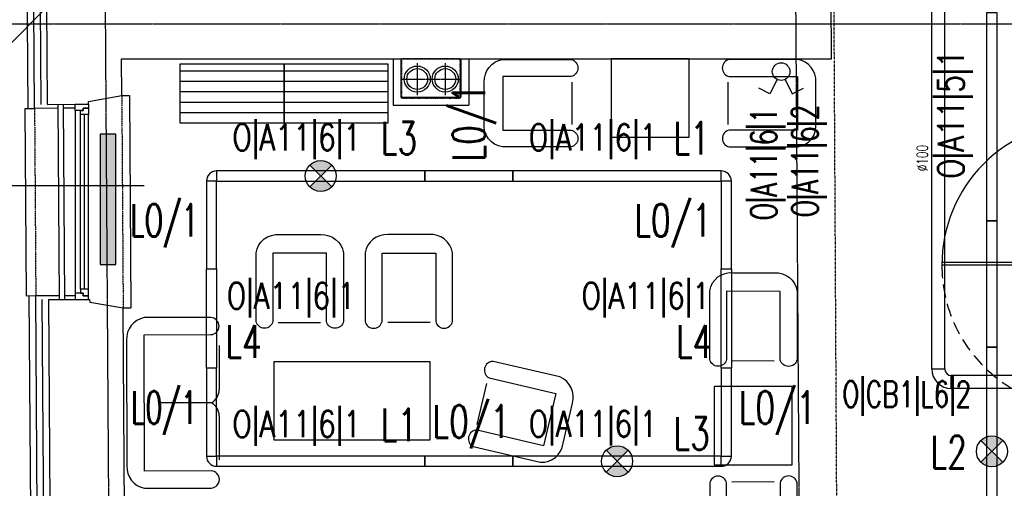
# Model space of a CAD drawing. Header units: inches. Extents: x -281236 to -70395, y 38777 to 102341.
# Tile 150 of 244: x -142802 to -142046, y 58700 to 59060. Entities that reach past the tile are written whole.
import ezdxf
from ezdxf.enums import TextEntityAlignment as Align

# ---------------------------------------------------------------- set-up
doc = ezdxf.new("R2010")
doc.units = ezdxf.units.IN
doc.header["$MEASUREMENT"] = 0
for name, pattern in [('CENTER', [2, 1.25, -0.25, 0.25, -0.25]), ('DASHDOT', [1, 0.5, -0.25, 0, -0.25]), ('DASHED', [0.75, 0.5, -0.25]), ('DASHED2', [0.375, 0.25, -0.125]), ('DIVIDE', [31.75, 12.7, -6.35, 0, -6.35, 0, -6.35]), ('HIDDEN', [0.375, 0.25, -0.125])]:
    doc.linetypes.add(name, pattern=pattern)
doc.layers.get('0').update_dxf_attribs({"color": 101})
for name, color, linetype in [('Drz---drzwi', 5, 'Continuous'), ('E-90', 6, 'Continuous'), ('E35', 6, 'Continuous'), ('Fas-balustrada-widok', 64, 'Continuous'), ('Ins-went', 141, 'Continuous'), ('m-went-nawiew', 152, 'Continuous'), ('m-went-wywiew', 1, 'Continuous'), ('Okn---okna', 5, 'Continuous'), ('Os-osie glowne', 8, 'CENTER'), ('Sc-cegla pelna', 32, 'Continuous'), ('Sc-gk', 120, 'Continuous'), ('Sc-izolacja term-obrys', 132, 'Continuous'), ('Sc-izolacja term-styropian', 151, 'STYROPIAN-KA'), ('Sc-nadproza kon', 5, 'DASHED2'), ('Suf-widok', 8, 'Continuous'), ('W-idok', 9, 'Continuous'), ('W-otwor-strop', 126, 'Continuous'), ('Wyp-grzejniki', 56, 'Continuous'), ('Wyp-meble', 155, 'Continuous')]:
    doc.layers.add(name, color=color, linetype=linetype)
doc.styles.add('ROMANS', font='romans', dxfattribs={"width": 0.85})
doc.styles.add('tab-bud$0$ROMANS', font='romans', dxfattribs={"width": 0.7})
doc.linetypes.add('BATTING', pattern='A,0.0001,-0.1,[134,ltypeshp.shx,S=0.1,R=0,X=-0.1,Y=0],-0.2,[134,ltypeshp.shx,S=0.1,R=180,X=0.1,Y=0],-0.1', length=0.4001)
doc.linetypes.add('STYROPIAN-KA', pattern='A,0.0001,-0.1,[135,ltypeshp.shx,S=0.1,R=0,X=-0.1,Y=0],0,[135,ltypeshp.shx,S=0.1,R=180,X=0.1,Y=0],-0.1', length=0.2001)

# ---------------------------------------------------------------- blocks, each defined once
blk = doc.blocks.new('fotel_podstawowy')
at = {"layer": 'Wyp-meble'}
blk.add_lwpolyline([(12.84759742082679, -0.2176097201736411), (12.84759742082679, -52.66136523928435, -0.814276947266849), (0, -52.66136523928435), (0, 0, -0.4036554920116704), (18.0737373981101, 13.92697246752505), (49.64832713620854, 13.92697246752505, -0.3801225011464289), (67.0687937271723, 0), (67.0687937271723, -52.66136523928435, -0.8043559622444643), (54.00344643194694, -52.66136523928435), (54.00344643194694, -0.3136193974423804)], format="xyb", close=True, dxfattribs=at)
blk.add_lwpolyline([(17.04253424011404, -53.54860352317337), (49.54614632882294, -53.54860352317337)], dxfattribs=at)
blk = doc.blocks.new('podowojna kanapa')
at = {"layer": 'Wyp-meble'}
for p, q in [((57.42509738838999, -21.54894855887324), (57.42509738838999, -55.46858181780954)), ((57.42509738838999, -75.42131598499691), (57.42509738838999, -109.3409492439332))]:
    blk.add_line(p, q, dxfattribs=at)
blk.add_lwpolyline([(51.04453058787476, -130.8898978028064, 0.9695019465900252), (51.04453058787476, -117.7210966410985), (0, -117.7210966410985), (0, -13.16880116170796), (51.04453058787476, -13.16880116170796, 0.9695019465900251), (51.04453058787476, 0), (0, 0, 0.3710331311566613), (-13.55870588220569, -17.15934905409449), (-13.55870588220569, -113.730548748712, 0.371033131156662), (0, -130.8898978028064)], format="xyb", close=True, dxfattribs=at)
blk.add_lwpolyline([(51.44331672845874, -65.44494890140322), (12.76113360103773, -65.44494890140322)], dxfattribs=at)
for centre, start, end in [((46.01659864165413, -55.40960873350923), 298.4027827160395, 359.7038279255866), ((46.01659864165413, -75.4802890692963), 0.296172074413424, 61.59721728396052)]:
    blk.add_arc(centre, 11.40865116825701, start, end, dxfattribs=at)
blk = doc.blocks.new('_DRZWI_W120')
at = {"ltscale": 25}
for p, q in [((44517.38436788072, 20745.06587448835), (44517.38436788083, 20635.06587448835)), ((44504.38436788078, 20690.06587448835), (44558.38436788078, 20690.06587448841))]:
    blk.add_line(p, q, dxfattribs=at)
at = {"ltscale": 7}
for p, q in [((44517.38436788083, 20635.06587448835), (44407.38436788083, 20635.06587448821)), ((44517.38436788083, 20637.06587448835), (44407.40255120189, 20637.06587448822))]:
    blk.add_line(p, q, dxfattribs=at)
at = {"ltscale": 25}
for points in [[(44525.38436788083, 20750.06587448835), (44517.38436788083, 20750.06587448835), (44517.38436788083, 20745.06587448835), (44525.38436788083, 20745.06587448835)], [(44525.38436788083, 20630.06587448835), (44517.38436788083, 20630.06587448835), (44517.38436788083, 20635.06587448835), (44525.38436788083, 20635.06587448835)]]:
    blk.add_lwpolyline(points, close=True, dxfattribs=at)
blk.add_arc((44517.38436788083, 20635.06587448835), 110, 90.00000000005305, 180.0000000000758, dxfattribs=at)
at = {"linetype": 'DASHED', "ltscale": 20}
blk.add_arc((44517.38436788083, 20635.06587448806), 110, 180, 269.999999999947, dxfattribs=at)
blk = doc.blocks.new('ramiak_okna')
at = {"layer": 'Okn---okna'}
for p, q in [((145.0000000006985, 10.00000000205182), (4.999999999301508, 10.00000000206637)), ((7.999999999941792, 6.000000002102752), (142.0000000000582, 6.0000000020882)), ((7.999999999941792, 3.000000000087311), (142.0000000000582, 3.000000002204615)), ((7.999999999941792, 2.015440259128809e-09), (142.0000000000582, 2.037268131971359e-09))]:
    blk.add_line(p, q, dxfattribs=at)
for points in [[(4.999999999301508, 10.00000000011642), (0, 10), (0, 0), (2.999999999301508, 5.820766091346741e-11), (2.999999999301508, 4.000000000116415), (4.999999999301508, 4.000000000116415)], [(145.0000000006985, 10.00000000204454), (150, 10.00000000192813), (150, 1.928128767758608e-09), (147.0000000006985, 2.044544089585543e-09), (147.0000000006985, 4.000000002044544), (145.0000000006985, 4.000000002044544)], [(7.999999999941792, 6.000000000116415), (4.999999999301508, 6.000000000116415), (4.999999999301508, 4.000000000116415), (2.999999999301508, 4.000000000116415), (2.999999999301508, 5.820766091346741e-11), (4.999999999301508, 1.164153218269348e-10), (7.999999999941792, 5.820766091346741e-11)], [(142.0000000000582, 6.000000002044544), (145.0000000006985, 6.000000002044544), (145.0000000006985, 4.000000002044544), (147.0000000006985, 4.000000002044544), (147.0000000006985, 2.044544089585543e-09), (145.0000000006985, 2.044544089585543e-09), (142.0000000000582, 2.044544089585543e-09)]]:
    blk.add_lwpolyline(points, close=True, dxfattribs=at)
blk = doc.blocks.new('grzejnik_100')
at = {"layer": 'Wyp-grzejniki'}
h = blk.add_hatch(dxfattribs=at)
h.set_pattern_fill('DOTS', color=256, scale=0.5, style=0)
h.set_pattern_definition([(0, (-77492.9091523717, 37823.93992433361), (0.396875, 0.79375), [0, -0.79375])])
h.paths.add_polyline_path([(0, -100), (12, -100), (12, 0), (0, 0)])
blk.add_lwpolyline([(12, 0), (0, 0), (0, -100), (12, -100)], close=True, dxfattribs=at)
blk = doc.blocks.new('W160')
at = {"layer": 'm-went-wywiew', "color": 254, "linetype": 'HIDDEN'}
for p, q in [((-141996.3851971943, 41106.12342292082), (-141996.3851971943, 41081.57063894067)), ((-142008.6615891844, 41093.84703093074), (-141984.1088052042, 41093.84703093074))]:
    blk.add_line(p, q, dxfattribs=at)
at = {"layer": 'm-went-wywiew', "color": 254}
blk.add_circle((-141996.3851971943, 41093.84703093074), 10, dxfattribs=at)
at = {"layer": 'm-went-wywiew'}
blk.add_circle((-141996.3851971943, 41093.84703093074), 8, dxfattribs=at)
blk = doc.blocks.new('N160')
at = {"layer": 'm-went-nawiew', "color": 254, "linetype": 'HIDDEN'}
for p, q in [((-141996.3851971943, 41075.71798843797), (-141996.3851971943, 41051.16520445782)), ((-142008.6615891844, 41063.4415964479), (-141984.1088052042, 41063.4415964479))]:
    blk.add_line(p, q, dxfattribs=at)
at = {"layer": 'm-went-nawiew', "color": 254}
blk.add_circle((-141996.3851971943, 41063.4415964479), 10, dxfattribs=at)
at = {"layer": 'm-went-nawiew'}
blk.add_circle((-141996.3851971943, 41063.4415964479), 8, dxfattribs=at)

msp = doc.modelspace()

# ---------------------------------------------------------------- hatches: boundary and pattern name
at = {"layer": 'E35'}
h = msp.add_hatch(color=256, dxfattribs=at)
edge = h.paths.add_edge_path()
edge.add_arc((-142570.8864366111, 58939.75266796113), 11.87999999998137, 44.99999999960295, 134.9999999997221)
edge.add_line((-142579.2868651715, 58948.15309652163), (-142570.8864366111, 58939.75266796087))
edge.add_line((-142570.8864366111, 58939.75266796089), (-142562.4860080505, 58948.15309652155))
edge = h.paths.add_edge_path()
edge.add_arc((-142570.8864366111, 58939.75266796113), 11.87999999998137, -134.9999999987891, -45.00000000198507)
edge.add_line((-142562.4860080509, 58931.35223940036), (-142570.8864366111, 58939.75266796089))
edge.add_line((-142570.8864366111, 58939.75266796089), (-142579.2868651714, 58931.35223940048))
h = msp.add_hatch(color=256, dxfattribs=at)
edge = h.paths.add_edge_path()
edge.add_arc((-142055.6479489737, 58728.47624767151), 11.87999999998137, 225.0000000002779, 315.00000000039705, ccw=False)
edge.add_line((-142064.0483775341, 58720.07581911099), (-142055.6479489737, 58728.47624767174))
edge.add_line((-142055.6479489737, 58728.47624767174), (-142047.2475204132, 58720.07581911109))
edge = h.paths.add_edge_path()
edge.add_arc((-142055.6479489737, 58728.4762476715), 11.87999999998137, 405.00000000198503, 494.9999999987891, ccw=False)
edge.add_line((-142047.2475204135, 58736.87667623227), (-142055.6479489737, 58728.47624767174))
edge.add_line((-142055.6479489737, 58728.47624767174), (-142064.048377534, 58736.87667623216))
h = msp.add_hatch(color=256, dxfattribs=at)
edge = h.paths.add_edge_path()
edge.add_arc((-142343.386436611, 58720.87925336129), 11.87999999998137, 44.99999999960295, 134.9999999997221)
edge.add_line((-142351.7868651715, 58729.2796819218), (-142343.386436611, 58720.87925336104))
edge.add_line((-142343.386436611, 58720.87925336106), (-142334.9860080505, 58729.27968192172))
edge = h.paths.add_edge_path()
edge.add_arc((-142343.386436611, 58720.87925336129), 11.87999999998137, -134.9999999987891, -45.00000000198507)
edge.add_line((-142334.9860080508, 58712.47882480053), (-142343.386436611, 58720.87925336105))
edge.add_line((-142343.386436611, 58720.87925336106), (-142351.7868651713, 58712.47882480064))

# ---------------------------------------------------------------- linework, layer by layer
for p, q in [((-141951.9482501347, 59898.50142714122), (-142864.7916175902, 58985.65805968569)), ((-142220.4964802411, 59013.81358475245), (-142226.0223530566, 59002.77787870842)), ((-142214.4520798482, 59013.81358475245), (-142208.9262070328, 59002.77787870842)), ((-142226.0223530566, 59002.77787870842), (-142234.5580201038, 59007.05191521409)), ((-142208.9262070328, 59002.77787870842), (-142200.3905399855, 59007.05191521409)), ((-142579.2868651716, 58931.35223940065), (-142562.4860080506, 58948.15309652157)), ((-142579.2868651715, 58948.15309652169), (-142562.4860080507, 58931.35223940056)), ((-142855.6171915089, 58932.35366201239), (-142706.4030868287, 58932.35366201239)), ((-142064.0483775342, 58736.87667623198), (-142047.2475204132, 58720.07581911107)), ((-142064.0483775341, 58720.07581911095), (-142047.2475204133, 58736.87667623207)), ((-142351.7868651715, 58712.47882480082), (-142334.9860080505, 58729.27968192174)), ((-142351.7868651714, 58729.27968192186), (-142334.9860080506, 58712.47882480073))]:
    msp.add_line(p, q, dxfattribs=at)
for points in [[(-142051.7979489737, 58905.27624767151), (-142059.4979489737, 58905.27624767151), (-142059.4979489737, 59065.27624767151), (-142051.7979489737, 59065.27624767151)], [(-142650.8864366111, 58943.60266796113), (-142650.8864366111, 58935.90266796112), (-142490.8864366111, 58935.90266796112), (-142490.8864366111, 58943.60266796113)], [(-142423.386436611, 58935.90266796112), (-142423.386436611, 58943.60266796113), (-142490.8864366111, 58943.60266796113), (-142490.8864366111, 58935.90266796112)], [(-142423.386436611, 58943.60266796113), (-142423.386436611, 58935.90266796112), (-142263.386436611, 58935.90266796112), (-142263.386436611, 58943.60266796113)], [(-142650.8864366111, 58935.90266796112), (-142658.5864366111, 58935.90266796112), (-142658.5864366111, 58868.40266796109), (-142650.8864366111, 58868.40266796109)], [(-142255.686436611, 58935.90266796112), (-142263.386436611, 58935.90266796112), (-142263.386436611, 58868.40266796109), (-142255.686436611, 58868.40266796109)], [(-142051.7979489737, 58808.4762476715), (-142059.4979489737, 58808.4762476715), (-142059.4979489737, 58905.27624767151), (-142051.7979489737, 58905.27624767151)], [(-142650.8864366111, 58792.22925336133), (-142658.5864366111, 58792.22925336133), (-142658.5864366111, 58868.40266796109), (-142650.8864366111, 58868.40266796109)], [(-142255.686436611, 58792.22925336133), (-142263.386436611, 58792.22925336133), (-142263.386436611, 58868.40266796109), (-142255.686436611, 58868.40266796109)], [(-142051.7979489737, 58648.4762476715), (-142059.4979489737, 58648.4762476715), (-142059.4979489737, 58808.4762476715), (-142051.7979489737, 58808.4762476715)], [(-142650.8864366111, 58792.22925336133), (-142658.5864366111, 58792.22925336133), (-142658.5864366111, 58724.7292533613), (-142650.8864366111, 58724.7292533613)], [(-142255.686436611, 58792.22925336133), (-142263.386436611, 58792.22925336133), (-142263.386436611, 58724.7292533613), (-142255.686436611, 58724.7292533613)], [(-142650.8864366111, 58724.7292533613), (-142650.8864366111, 58717.02925336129), (-142490.8864366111, 58717.02925336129), (-142490.8864366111, 58724.7292533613)], [(-142423.386436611, 58717.02925336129), (-142423.386436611, 58724.7292533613), (-142490.8864366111, 58724.7292533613), (-142490.8864366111, 58717.02925336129)], [(-142423.386436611, 58724.7292533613), (-142423.386436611, 58717.02925336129), (-142263.386436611, 58717.02925336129), (-142263.386436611, 58724.7292533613)]]:
    msp.add_lwpolyline(points, close=True, dxfattribs=at)
for centre, radius in [((-142217.4742800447, 59019.84921280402), 6.750000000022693), ((-142570.8864366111, 58939.75266796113), 11.87999999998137), ((-142055.6479489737, 58728.4762476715), 11.87999999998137), ((-142343.386436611, 58720.87925336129), 11.87999999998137)]:
    msp.add_circle(centre, radius, dxfattribs=at)
for centre, start, end in [((-142650.8864366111, 58935.90266796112), 90, 180), ((-142263.386436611, 58935.90266796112), 0, 90), ((-142650.8864366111, 58724.7292533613), 180, 270), ((-142263.386436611, 58724.7292533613), 270, 7.016477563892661e-15)]:
    msp.add_arc(centre, 7.700000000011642, start, end, dxfattribs=at)
at = {"layer": 'Fas-balustrada-widok'}
for p, q in [((-142772.6039772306, 58994.76985652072), (-142771.601512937, 58844.92799979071)), ((-142768.6040667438, 58994.79661651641), (-142767.6014262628, 58844.92842444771))]:
    msp.add_line(p, q, dxfattribs=at)
at = {"layer": 'Ins-went'}
for p, q in [((-142101.8197168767, 58791.65789705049), (-142101.8197168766, 59118.89109891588)), ((-142091.8197168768, 58791.65789705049), (-142091.8197168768, 59118.89109891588)), ((-142101.8197168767, 58791.65789705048), (-142091.8197168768, 58791.65789705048)), ((-142086.8197168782, 58776.65789705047), (-142086.8197168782, 58786.65789705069)), ((-141959.663506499, 58786.6578970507), (-142086.8197168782, 58786.65789705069)), ((-142086.8197168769, 58786.65789705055), (-142086.8197168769, 58776.6578970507)), ((-141959.663506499, 58776.65789705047), (-142086.8197168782, 58776.65789705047))]:
    msp.add_line(p, q, dxfattribs=at)
for radius in [14.99999999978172, 4.99999999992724]:
    msp.add_arc((-142086.8197168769, 58791.65789705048), radius, 180, 270, dxfattribs=at)
at = {"layer": 'Os-osie glowne'}
for p, q in [((-142728.5700211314, 57943.1224457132), (-142756.3710824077, 62104.60568310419)), ((-142198.5581943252, 57943.1224457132), (-142226.3592556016, 62104.60568310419))]:
    msp.add_line(p, q, dxfattribs=at)
msp.add_lwpolyline([(-143199.3964914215, 59056.54256131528), (-138010.8801488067, 59056.54256131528)], dxfattribs=at)
at = {"layer": 'Sc-cegla pelna'}
for p, q in [((-142178.8155192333, 59029.54652905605), (-142179.9378542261, 59287.5465294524)), ((-142723.827680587, 59029.54652905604), (-142408.4208269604, 59029.54652905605)), ((-142723.6409626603, 59001.59710963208), (-142723.827680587, 59029.54652905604)), ((-142408.4208269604, 59029.54652905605), (-142178.8155192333, 59029.54652905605)), ((-142721.1554543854, 58629.54652782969), (-142722.5520221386, 58838.59586004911))]:
    msp.add_line(p, q, dxfattribs=at)
for points in [[(-142780.6037982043, 58994.71633652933), (-142782.3777583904, 59259.87639234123)], [(-142780.6037982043, 58994.71633652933), (-142749.2707004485, 58994.9257212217), (-142749.2840652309, 58996.92567656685), (-142723.6409626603, 59001.59710963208)], [(-142779.605075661, 58844.92572122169), (-142748.2683417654, 58844.92907033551), (-142748.254976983, 58842.92911499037), (-142722.5520221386, 58838.59586004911)], [(-142777.7611898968, 58569.8216949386), (-142779.6016768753, 58844.9257439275)]]:
    msp.add_lwpolyline(points, dxfattribs=at)
at = {"layer": 'Sc-gk'}
for p, q in [((-142515.3029358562, 59029.54652905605), (-142515.3029358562, 58994.14052012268)), ((-142509.3029358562, 59029.54652905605), (-142509.3029358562, 59000.14052012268)), ((-142463.302935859, 59029.54652905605), (-142463.302935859, 59000.14052012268)), ((-142457.302935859, 59029.54652905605), (-142457.302935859, 58994.14052012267)), ((-142515.3029358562, 58994.14052012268), (-142457.302935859, 58994.14052012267)), ((-142509.3029358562, 59000.14052012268), (-142463.302935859, 59000.14052012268))]:
    msp.add_line(p, q, dxfattribs=at)
at = {"layer": 'Sc-izolacja term-obrys'}
for p, q in [((-142789.6219637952, 58847.92465068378), (-142771.6215738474, 58847.92657447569)), ((-142787.7282363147, 58564.86255697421), (-142789.6219637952, 58847.92465068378)), ((-142767.6214871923, 58847.92700198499), (-142759.2706780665, 58847.92789447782))]:
    msp.add_line(p, q, dxfattribs=at)
for points in [[(-142772.5839068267, 58991.76986279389), (-142790.5835049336, 58991.64957975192), (-142792.3980455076, 59262.87532858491), (-142774.4123862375, 59262.87723797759)], [(-142759.2706780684, 58991.85882898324), (-142768.5839961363, 58991.79659235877)]]:
    msp.add_lwpolyline(points, dxfattribs=at)
at = {"layer": 'Sc-izolacja term-styropian', "linetype": 'BATTING', "ltscale": 0.25}
for points in [[(-142785.6036863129, 58994.68288653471), (-142787.377646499, 59259.84294234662)], [(-142782.7610780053, 58569.78824494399), (-142784.6015649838, 58844.89229393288)]]:
    msp.add_lwpolyline(points, dxfattribs=at)
at = {"layer": 'Sc-nadproza kon', "linetype": 'DASHDOT', "ltscale": 0.5}
for p, q in [((-142723.6409626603, 59001.59710963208), (-142722.5520221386, 58838.59586004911)), ((-142790.5671546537, 58991.64968899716), (-142789.6185650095, 58847.92467338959))]:
    msp.add_line(p, q, dxfattribs=at)
at = {"layer": 'Suf-widok', "linetype": 'DIVIDE', "ltscale": 0.02}
msp.add_line((-142174.4394915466, 58632.13494088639), (-142188.145155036, 61158.54346102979), dxfattribs=at)
at = {"layer": 'W-idok'}
for p, q in [((-142717.64088881, 59001.6376334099), (-142716.5691355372, 58838.63582911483)), ((-142798.0751702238, 58991.5995312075), (-142790.5671546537, 58991.64968899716)), ((-142792.7080043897, 58561.82169493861), (-142794.6218522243, 58847.89124860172))]:
    msp.add_line(p, q, dxfattribs=at)
for points in [[(-142795.5833933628, 58991.61617768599), (-142797.3979346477, 59262.84203278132)], [(-142723.6409626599, 59001.59710963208), (-142717.6408829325, 59001.63719355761)], [(-142798.0751702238, 58991.5995312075), (-142797.1198330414, 58847.8745606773), (-142789.6185650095, 58847.92467338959)], [(-142722.5520221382, 58838.59586004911), (-142716.5519424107, 58838.63594397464)]]:
    msp.add_lwpolyline(points, dxfattribs=at)
at = {"layer": 'W-otwor-strop', "linetype": 'DASHED2', "ltscale": 0.3}
msp.add_lwpolyline([(-142508.802935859, 58999.54652905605), (-142463.802935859, 58999.54652905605), (-142463.802935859, 59029.54652905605), (-142508.802935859, 59029.54652905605)], close=True, dxfattribs=at)
at = {"layer": 'Wyp-meble'}
for p, q in [((-142679.0133062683, 59020.51175312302), (-142599.0133062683, 59020.51175312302)), ((-142599.0133062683, 59020.51175312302), (-142519.0133062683, 59020.51175312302)), ((-142679.0133062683, 59012.51175312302), (-142599.0133062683, 59012.51175312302)), ((-142599.0133062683, 59012.51175312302), (-142519.0133062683, 59012.51175312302)), ((-142679.0133062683, 59004.51175312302), (-142599.0133062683, 59004.51175312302)), ((-142599.0133062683, 59004.51175312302), (-142519.0133062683, 59004.51175312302)), ((-142679.0133062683, 58996.51175312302), (-142599.0133062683, 58996.51175312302)), ((-142599.0133062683, 58996.51175312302), (-142519.0133062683, 58996.51175312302)), ((-142679.0133062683, 58988.51175312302), (-142599.0133062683, 58988.51175312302)), ((-142599.0133062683, 58988.51175312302), (-142519.0133062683, 58988.51175312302))]:
    msp.add_line(p, q, dxfattribs=at)
for points in [[(-142679.0133062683, 58980.51175312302), (-142599.0133062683, 58980.51175312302), (-142599.0133062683, 59025.51175312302), (-142679.0133062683, 59025.51175312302)], [(-142599.0133062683, 58980.51175312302), (-142519.0133062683, 58980.51175312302), (-142519.0133062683, 59025.51175312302), (-142599.0133062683, 59025.51175312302)], [(-142348.0405377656, 58969.54652905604), (-142288.0405377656, 58969.54652905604), (-142288.0405377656, 59029.54652905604), (-142348.0405377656, 59029.54652905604)], [(-142606.808885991, 58737.20727773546), (-142486.808885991, 58737.20727773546), (-142486.808885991, 58797.20727773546), (-142606.808885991, 58797.20727773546)], [(-142268.992959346, 58718.10612383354), (-142208.992959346, 58718.10612383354), (-142208.992959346, 58778.10612383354), (-142268.992959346, 58778.10612383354)]]:
    msp.add_lwpolyline(points, close=True, dxfattribs=at)

# ---------------------------------------------------------------- block references
at = {"layer": 'Drz---drzwi'}
msp.add_blockref('_DRZWI_W120', (-186501.4841193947, 38236.28867592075), dxfattribs=at)
at = {"layer": 'm-went-nawiew'}
msp.add_blockref('N160', (-478.9177386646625, 17950.69872162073), dxfattribs=at)
at = {"layer": 'm-went-wywiew'}
msp.add_blockref('W160', (-500.4177386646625, 17920.29328713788), dxfattribs=at)
at = {"layer": 'Okn---okna', "rotation": 90}
msp.add_blockref('ramiak_okna', (-142749.2706780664, 58844.92237218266), dxfattribs=at)
at = {"layer": 'Wyp-grzejniki', "rotation": 180}
msp.add_blockref('grzejnik_100', (-142728.1079027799, 58871.80448108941), dxfattribs=at)
at = {"layer": 'Wyp-meble', "extrusion": (0, 0, -1), "xscale": -1, "zscale": -1}
for p, rotation in [((142431.3988776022, 58962.09667206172), 270), ((142272.1741769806, 58851.66271123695), 0.1209593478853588)]:
    msp.add_blockref('fotel_podstawowy', p, dxfattribs=dict(at, rotation=rotation))
at = {"layer": 'Wyp-meble', "extrusion": (0, 0, -1), "zscale": -1}
for p, rotation in [((142204.682197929, 58962.09667206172), 90), ((142402.4702518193, 58720.20921920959), 103.1320057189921), ((142272.1741769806, 58651.58573514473), 179.8790406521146)]:
    msp.add_blockref('fotel_podstawowy', p, dxfattribs=dict(at, rotation=rotation))
at = {"layer": 'Wyp-meble'}
msp.add_blockref('fotel_podstawowy', (-142620.4948162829, 58880.82187964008), dxfattribs=at)
at = {"layer": 'Wyp-meble', "xscale": -1}
msp.add_blockref('fotel_podstawowy', (-142469.7817405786, 58880.82187964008), dxfattribs=at)
at = {"layer": 'Wyp-meble', "rotation": 0.120959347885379}
msp.add_blockref('podowojna kanapa', (-142706.4035103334, 58831.06885887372), dxfattribs=at)

# ---------------------------------------------------------------- texts
at = {"layer": 'E-90', "style": 'ROMANS'}
for s, rotation, width, p in [('O|A11|5|1', 89.99999999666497, 0.8, (-142085.6662040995, 58987.11997741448)), ('O|A11|6|1', 89.99999999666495, 0.7, (-142229.3902834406, 58949.01886019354)), ('O|A11|6|2', 89.99999999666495, 0.7, (-142197.7126746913, 58951.30443228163)), ('O|A11|6|1', 3.335040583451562e-09, 0.8, (-142589.3906026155, 58967.9915331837)), ('O|A11|6|1', 3.335040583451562e-09, 0.8, (-142361.8906026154, 58967.9915331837)), ('O|A11|6|1', 3.335040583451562e-09, 0.8, (-142593.7187538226, 58846.44886066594)), ('O|A11|6|1', 359.9999999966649, 0.8, (-142321.4356956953, 58846.44886066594)), ('O|CB1|L6|2', 1.667513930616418e-09, 0.7, (-142121.0644301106, 58770.93779398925)), ('O|A11|6|1', 3.335040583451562e-09, 0.8, (-142589.3906026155, 58748.03154332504)), ('O|A11|6|1', 3.335040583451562e-09, 0.8, (-142361.8906026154, 58748.16529807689))]:
    msp.add_text(s, height=20, rotation=rotation, dxfattribs=dict(at, width=width)).set_placement(p, align=Align.MIDDLE)
at = {"layer": 'E35', "style": 'ROMANS', "width": 0.7}
msp.add_text('L0/1', height=25, rotation=90, dxfattribs=at).set_placement((-142455.3565674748, 58980.60470229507), align=Align.MIDDLE)
at = {"layer": 'E35', "style": 'ROMANS'}
for s, width, p in [('L3', 0.7, (-142510.7487072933, 58968.80562764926)), ('L1', 0.7, (-142286.1547341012, 58968.80562764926)), ('LO/1', 0.6, (-142690.9327358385, 58903.9325370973)), ('L0/1', 0.7, (-142300.4445424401, 58903.9325370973)), ('L4', 0.7, (-142630.0794791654, 58812.6625313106)), ('L4', 0.7, (-142284.1933940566, 58812.6625313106)), ('L0/1', 0.6, (-142690.9327358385, 58760.25912249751)), ('L0/1', 0.7, (-142220.3260550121, 58760.25912249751)), ('L0/1', 0.7, (-142455.3565674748, 58749.64347562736)), ('L1', 0.7, (-142510.7487072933, 58748.8456377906)), ('L3', 0.7, (-142286.1547341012, 58742.20235842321)), ('L2', 0.7, (-142088.8797619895, 58727.91548832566))]:
    msp.add_text(s, height=25, dxfattribs=dict(at, width=width)).set_placement(p, align=Align.MIDDLE)
at = {"layer": 'Ins-went', "style": 'tab-bud$0$ROMANS', "width": 0.7}
msp.add_text('%%c100', height=8.423999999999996, rotation=90, dxfattribs=at).set_placement((-142104.8847078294, 58943.40921359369, 5.043801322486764e-06))

doc.saveas('drawing.dxf')
